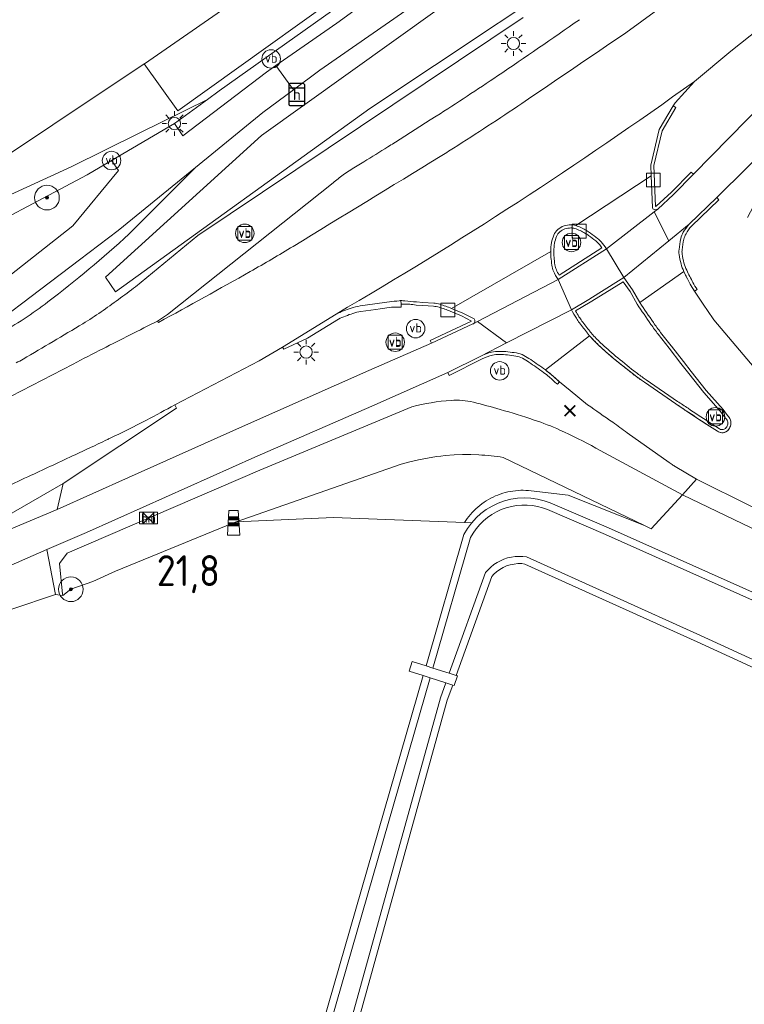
# Model space of a CAD drawing. Header units: metres. Extents: x 125158 to 132124, y 450612 to 454469.
# Tile 72 of 173: x 127529 to 127587, y 451695 to 451774. Entities that reach past the tile are written whole.
import ezdxf
from ezdxf.enums import TextEntityAlignment as Align

# ---------------------------------------------------------------- set-up
doc = ezdxf.new("R2010")
doc.units = ezdxf.units.M
doc.layers.get('0').update_dxf_attribs({"color": 8})
doc.layers.get('Defpoints').update_dxf_attribs({"color": 8})
for name, color, linetype, lineweight in [('B-XX-BV-GELEIDECONSTRUCTIE-GV', 8, 'Continuous', 18), ('B-XX-GR-BOOM-S', 8, 'Continuous', 25), ('B-XX-IE-MEUBILAIR_WEGMEUBILAIR-S', 8, 'Continuous', 25), ('B-XX-KL-ET_LS_OV_LICHTMAST-S', 8, 'Continuous', 25), ('B-XX-OG-TERREIN_CULTUURSCHEIDING-GV', 8, 'Continuous', 18), ('B-XX-OG-TOPOGRAFIE-GV', 8, 'Continuous', 18), ('B-XX-OG-WATER-GV', 8, 'Continuous', 18), ('B-XX-OG-WATER_SLOOT-GV', 8, 'Continuous', 18), ('B-XX-OG-WEG-GV', 8, 'Continuous', 18), ('B-XX-RI-GWA_KOLK-S', 8, 'Continuous', 25), ('B-XX-VH-VERHARDING_TEGEL-GV', 8, 'Continuous', 18), ('B-XX-VW-HALTEPAAL-S', 8, 'Continuous', 25), ('B-XX-VW-HECTOMETRERING-S', 8, 'Continuous', 25), ('B-XX-VW-VERKEERSTEKEN_BORD-S', 8, 'Continuous', 25), ('B-XX-VW-VERKEERSTEKEN_DRAAGCONSTRUCTIE-S', 8, 'Continuous', 25)]:
    doc.layers.add(name, color=color, linetype=linetype, lineweight=lineweight)
doc.layers.add('TOPOT30', color=1, linetype='Continuous')
doc.styles.add('ISO', font='iso', dxfattribs={"height": 5})
doc.styles.add('NLCS-ISO', font='NLCS-ISO.ttf')

# ---------------------------------------------------------------- blocks, each defined once
blk = doc.blocks.new('SRI-KOLK-SO')
at = {"color": 0, "linetype": 'ByBlock', "lineweight": 18}
blk.add_lwpolyline([(-1.125, -1.125), (1.125, -1.125), (1.125, 1.125), (-1.125, 1.125)], close=True, dxfattribs=at)
blk = doc.blocks.new('SIE-WEG_VERKEERSBORD-SO')
at = {"color": 0, "linetype": 'ByBlock', "lineweight": 18}
blk.add_lwpolyline([(-1.125, -1.125), (1.125, -1.125), (1.125, 1.125), (-1.125, 1.125)], close=True, dxfattribs=at)
at = {"color": 0, "linetype": 'ByBlock', "lineweight": 18, "style": 'NLCS-ISO'}
blk.add_text('vb', height=1.5, dxfattribs=at).set_placement((0, 0), align=Align.MIDDLE_CENTER)
blk = doc.blocks.new('SAL-ONBEKEND SYMBOOL-SO')
at = {"color": 0, "linetype": 'ByBlock', "lineweight": -2, "const_width": 0.275, "flags": 128}
for points in [[(-0.875, 0.875), (0, 0)], [(-0.875, -0.875), (0, 0)], [(0, 0), (0.875, 0.875)], [(0, 0), (0.875, -0.875)]]:
    blk.add_lwpolyline(points, dxfattribs=at)
at = {"layer": 'Defpoints', "color": 0, "linetype": 'ByBlock', "lineweight": -2}
blk.add_point((0, 0), dxfattribs=at)
blk = doc.blocks.new('SIE-WEG_PAAL_VERKEERSBORD-SO')
at = {"color": 0, "linetype": 'ByBlock', "lineweight": 18}
blk.add_circle((0, 0), 1.5, dxfattribs=at)
at = {"color": 0, "linetype": 'ByBlock', "lineweight": 18, "style": 'NLCS-ISO'}
blk.add_text('vb', height=1.5, dxfattribs=at).set_placement((0, 0.13), align=Align.MIDDLE_CENTER)
blk = doc.blocks.new('SVW-HALTEPAAL-SO')
for p, q in [((-1.29, 1.06), (1.29, 1.06)), ((-1.29, -1.06), (1.29, -1.06))]:
    blk.add_line(p, q)
blk.add_lwpolyline([(-1.09, -1.76), (1.09, -1.76, 0.414214), (1.29, -1.56), (1.29, 1.56, 0.414214), (1.09, 1.76), (-1.09, 1.76, 0.414214), (-1.29, 1.56), (-1.29, -1.56, 0.414214)], format="xyb", close=True)
at = {"lineweight": 18, "style": 'NLCS-ISO'}
blk.add_text('h', height=1.8, dxfattribs=at).set_placement((0.02, 0.01), align=Align.MIDDLE_CENTER)
blk = doc.blocks.new('SKL-ET_OV_LICHTMAST-SO')
at = {"color": 0, "linetype": 'ByBlock', "lineweight": 18}
for points in [[(0, 2), (0, 1.25)], [(-1.25, 0), (-2, 0)], [(-1.41, 1.41), (-0.88, 0.88)], [(0.88, 0.88), (1.41, 1.41)], [(2, 0), (1.25, 0)], [(-1.41, -1.41), (-0.88, -0.88)], [(0, -1.25), (0, -2)], [(0.88, -0.88), (1.41, -1.41)]]:
    blk.add_lwpolyline(points, dxfattribs=at)
blk.add_circle((0, 0), 1, dxfattribs=at)
blk = doc.blocks.new('SIE-WEG_PAAL_HECTOMETERPAAL-SO')
at = {"color": 0, "linetype": 'ByBlock', "lineweight": 18}
blk.add_lwpolyline([(-1.44375, -0.94375), (1.44375, -0.94375), (1.44375, 0.94375), (-1.44375, 0.94375)], close=True, dxfattribs=at)
at = {"color": 0, "linetype": 'ByBlock', "lineweight": 18, "style": 'NLCS-ISO'}
blk.add_text('hm', height=1.5, dxfattribs=at).set_placement((0, 0), align=Align.MIDDLE_CENTER)
blk = doc.blocks.new('SIE-WEG_PAAL_GRENSPAAL-SO')
at = {"linetype": 'ByBlock', "lineweight": 18}
h = blk.add_hatch(color=0, dxfattribs=at)
h.dxf.hatch_style = 1
h.paths.add_polyline_path([(0.90625, -0.5), (0.875, 0), (-0.875, 0), (-0.90625, -0.5)])
h.paths.add_polyline_path([(-0.8125, 1), (-0.84375, 0.5), (0.84375, 0.5), (0.8125, 1)])
at = {"color": 0, "linetype": 'ByBlock', "lineweight": 18}
blk.add_lwpolyline([(-1, -2), (1, -2), (0.75, 2), (-0.75, 2)], close=True, dxfattribs=at)
for points in [[(0.875, 0), (-0.875, 0)], [(0.84375, 0.5), (-0.84375, 0.5)], [(0.8125, 1), (-0.8125, 1)], [(0.90625, -0.5), (-0.90625, -0.5)]]:
    blk.add_lwpolyline(points, dxfattribs=at)
blk = doc.blocks.new('SGR-BOOM_01-SO')
at = {"linetype": 'ByBlock', "lineweight": 18}
h = blk.add_hatch(color=0, dxfattribs=at)
h.dxf.hatch_style = 1
edge = h.paths.add_edge_path()
edge.add_arc((0, 0), 0.25, 0, 360)
at = {"color": 0, "linetype": 'ByBlock', "lineweight": 18}
for radius in [2, 0.25]:
    blk.add_circle((0, 0), radius, dxfattribs=at)
blk = doc.blocks.new('kilometerpaal')
at = {"color": 0}
for p, q in [((-0.442, 0.442), (0.442, -0.442)), ((-0.442, -0.442), (-0.442, 0.442)), ((0.442, 0.442), (-0.442, -0.442)), ((0.442, -0.442), (0.442, 0.442))]:
    blk.add_line(p, q, dxfattribs=at)
at = {"color": 0, "style": 'ISO'}
blk.add_attdef('KILOMETERPAAL', (0.591, 0.868), '', height=2.5, dxfattribs=at)

msp = doc.modelspace()

# ---------------------------------------------------------------- linework, layer by layer
at = {"layer": 'B-XX-BV-GELEIDECONSTRUCTIE-GV'}
msp.add_lwpolyline([(127583.075, 451761.877), (127582.896, 451762.051), (127581.295, 451760.405), (127580.057, 451759.271), (127580.006, 451759.253), (127579.873, 451762.589), (127580.546, 451765.398), (127581.653, 451767.275), (127581.442, 451767.41), (127580.312, 451765.493), (127579.622, 451762.614), (127579.657, 451761.728), (127579.759, 451759.167), (127579.795, 451759.061), (127579.963, 451758.974), (127580.188, 451759.052), (127581.469, 451760.226)], close=True, dxfattribs=at)
for points in [[(127582.914, 451757.658), (127585.121, 451759.786), (127584.961, 451759.972), (127582.727, 451757.824)], [(127572.115, 451753.345), (127576.023, 451755.838)], [(127575.668, 451755.908), (127572.194, 451753.692)], [(127582.307, 451753.985), (127582.391, 451753.811)], [(127578.741, 451751.478), (127578.155, 451752.511), (127577.447, 451753.498), (127575.428, 451752.231), (127574.593, 451751.724), (127573.197, 451750.887)], [(127573.532, 451750.797), (127574.722, 451751.51), (127575.559, 451752.018), (127577.381, 451753.161), (127577.944, 451752.376), (127578.527, 451751.348)], [(127583.163, 451752.4), (127583.372, 451752.537)], [(127558.62, 451751.092), (127559.396, 451751.113), (127559.41, 451751.335), (127559.389, 451751.631)], [(127559.389, 451751.631), (127559.41, 451751.335)], [(127557.659, 451751.421), (127557.281, 451751.369), (127556.073, 451751.195)], [(127556.138, 451750.75), (127557.344, 451750.923), (127557.718, 451750.975), (127558.62, 451751.092)], [(127559.41, 451751.335), (127560.095, 451751.332)], [(127560.623, 451751.272), (127561.156, 451751.234), (127562.023, 451751.176)], [(127562.041, 451751.425), (127561.171, 451751.484), (127560.643, 451751.521)], [(127565.2, 451750.213), (127564.396, 451750.627), (127563.476, 451751.004)], [(127554.135, 451750.546), (127549.784, 451747.867), (127549.892, 451747.687), (127551.823, 451748.594), (127554.321, 451750.136)], [(127563.379, 451750.773), (127564.301, 451750.396), (127565.112, 451749.973), (127561.765, 451748.4), (127561.871, 451748.174), (127565.218, 451749.747)], [(127580.224, 451748.904), (127581.114, 451747.765), (127582.065, 451746.549), (127582.705, 451745.735), (127583.924, 451744.195), (127585.278, 451742.653), (127585.651, 451742.14)], [(127581.276, 451747.964), (127580.421, 451749.058)], [(127585.836, 451742.31), (127585.473, 451742.809), (127584.116, 451744.355), (127582.901, 451745.89), (127582.262, 451746.703), (127581.3, 451747.933)], [(127565.86, 451747.139), (127563.182, 451745.801), (127563.294, 451745.577), (127565.965, 451746.912)], [(127581.798, 451743.47), (127579.242, 451745.219), (127579.01, 451745.38)], [(127572.054, 451744.857), (127572.226, 451745.039)], [(127578.867, 451745.175), (127579.101, 451745.013), (127581.657, 451743.264)], [(127584.17, 451741.595), (127585.039, 451741.043)], [(127585.175, 451741.253), (127584.305, 451741.805)], [(127586.094, 451741.564), (127586.102, 451741.61)]]:
    msp.add_lwpolyline(points, dxfattribs=at)
for centre, radius, start, end in [((127572.953, 451756.435), 1.286, 132.1087, 157.40722), ((127573.005, 451756.376), 1.364, 107.53087, 132.05698), ((127573.221, 451755.686), 2.087, 92.11615, 107.48354), ((127573.188, 451756.649), 1.124, 71.06101, 92.24755), ((127572.055, 451753.306), 4.654, 65.04241, 71.22763), ((127572.647, 451754.489), 3.332, 58.05953, 65.68907), ((127571.657, 451752.836), 5.259, 54.18811, 58.43176), ((127583.888, 451756.245), 1.876, 150.34504, 167.46208), ((127585.639, 451755.232), 3.899, 138.32399, 150.13578), ((127574.451, 451755.804), 2.912, 157.27293, 169.57486), ((127565.068, 451743.573), 16.625, 51.93599, 54.4499), ((127574.141, 451755.144), 1.921, 40.18313, 52.22897), ((127571.143, 451752.568), 5.874, 33.8272, 40.51464), ((127590.424, 451754.804), 8.568, 167.54663, 173.52873), ((127575.377, 451755.615), 3.856, 169.30358, 179.92985), ((127576.819, 451755.587), 5.298, 179.63813, 184.86729), ((127583.556, 451755.588), 1.656, 173.67482, 187.47681), ((127582.845, 451756.075), 11.344, 184.74107, 187.9788), ((127587.13, 451756.052), 5.26, 187.43073, 195.85789), ((127573.43, 451754.758), 1.837, 188.07363, 203.72275), ((127575.829, 451755.804), 4.454, 203.62638, 213.51112), ((127585.864, 451755.683), 3.941, 195.71716, 205.51448), ((127600.123, 451762.373), 19.69, 205.77325, 208.50382), ((127589.695, 451756.692), 7.816, 208.38666, 213.30652), ((127578.774, 451592.157), 160.658, 96.98269, 97.55217), ((127559.389, 451750.292), 1.339, 90.00703, 96.26568), ((127559.37, 451748.652), 2.979, 83.68854, 89.64376), ((127559.418, 451738.883), 12.804, 108.53094, 114.37037), ((127556.679, 451747.033), 4.206, 98.28831, 108.43962), ((127561.847, 451748.899), 2.533, 73.89447, 85.61473), ((127560.011, 451742.719), 8.98, 67.30372, 73.57688), ((127585.178, 451757.338), 13.607, 208.29955, 211.65414), ((127638.866, 451790.808), 72.097, 213.18358, 214.75804), ((127565.135, 451749.967), 0.254, 44.38587, 75.28411), ((127565.174, 451750.002), 0.202, 11.643, 45.02549), ((127565.057, 451749.981), 0.321, 350.8843, 11.14366), ((127577.553, 451752.632), 4.647, 211.59909, 217.12828), ((127565.155, 451749.957), 0.219, 286.78602, 308.79487), ((127565.164, 451749.952), 0.21, 307.76128, 327.79706), ((127565.14, 451749.965), 0.236, 328.15682, 351.57057), ((127625.934, 451789.217), 65.303, 217.09872, 218.01847), ((127594.004, 451759.671), 17.488, 214.74464, 218.00454), ((127578.065, 451751.79), 4.54, 217.97818, 221.47402), ((127582.912, 451756.052), 10.994, 221.38749, 226.82581), ((127593.409, 451767.144), 26.265, 226.68308, 230.25338), ((127580.792, 451747.565), 0.628, 35.95689, 39.53672), ((127568.034, 451742.412), 5.203, 104.47233, 114.70237), ((127567.302, 451745.222), 2.299, 88.96506, 104.3129), ((127567.156, 451738.056), 9.466, 80.35267, 88.8595), ((127568.417, 451745.465), 1.951, 61.75569, 80.39992), ((127566.153, 451741.261), 6.726, 56.20033, 61.72046), ((127550.575, 451718.051), 34.679, 53.7424, 56.14441), ((127617.925, 451796.406), 64.44, 230.12928, 231.83111), ((127567.022, 451740.419), 6.915, 49.08487, 54.01659), ((127558.961, 451730.943), 19.356, 46.74053, 49.42589), ((127588.035, 451758.3), 16.01, 231.65217, 235.06476), ((127629.271, 451812.979), 84.423, 235.66807, 236.35644), ((127782.46, 452044.268), 361.842, 236.45294, 236.77003), ((127585.255, 451741.671), 0.864, 19.35451, 47.72545), ((127585.142, 451741.77), 0.974, 324.79302, 347.76209), ((127585.378, 451741.718), 0.732, 351.49203, 19.04568), ((127585.434, 451741.656), 0.73, 237.21205, 265.5117), ((127585.422, 451741.507), 0.579, 265.55206, 297.56021), ((127585.373, 451741.607), 0.691, 297.28906, 324.82057)]:
    msp.add_arc(centre, radius, start, end, dxfattribs=at)
at = {"layer": 'B-XX-BV-GELEIDECONSTRUCTIE-GV', "extrusion": (0, 0, -1)}
for centre, radius, start, end in [((-127572.953, 451756.436), 1.035, 22.56465, 47.83405), ((-127573.013, 451756.365), 1.128, 48.00594, 72.26438), ((-127573.216, 451755.699), 1.824, 72.5332, 88.00507), ((-127573.19, 451756.664), 0.859, 87.56306, 109.19974), ((-127572.096, 451753.4), 4.301, 108.65093, 114.99658), ((-127572.532, 451754.272), 3.327, 114.54755, 121.67887), ((-127585.578, 451755.278), 3.572, 29.70366, 41.77937), ((-127574.464, 451755.801), 2.674, 10.42803, 22.70169), ((-127571.783, 451753.024), 4.783, 121.46506, 125.91508), ((-127564.675, 451743.049), 17.031, 125.59595, 128.01641), ((-127574.084, 451755.082), 1.755, 127.9674, 139.50694), ((-127590.103, 451754.863), 7.993, 6.32178, 12.53766), ((-127583.868, 451756.251), 1.605, 12.4949, 29.78475), ((-127577.164, 451755.598), 5.393, 355.31186, 0.22579), ((-127575.382, 451755.613), 3.611, 0.0888, 10.71879), ((-127571.598, 451752.936), 5.039, 139.30706, 143.86456), ((-127583.525, 451755.586), 1.375, 352.41231, 6.57363), ((-127582.438, 451756.024), 10.685, 351.99174, 355.3481), ((-127587.115, 451756.047), 4.995, 344.1648, 352.60386), ((-127573.478, 451754.773), 1.637, 336.44411, 351.62872), ((-127575.546, 451755.664), 3.889, 329.53021, 336.59074), ((-127585.893, 451755.696), 3.723, 334.4857, 344.2326), ((-127602.837, 451763.77), 22.493, 331.66704, 334.51532), ((-127589.734, 451756.712), 7.609, 326.72521, 331.61947), ((-127562.88, 451779.398), 27.966, 274.58783, 276.53313), ((-127558.913, 451738.574), 12.813, 95.29484, 97.67131), ((-127561.861, 451748.993), 2.189, 94.24007, 106.39174), ((-127560.175, 451743.187), 8.235, 106.24823, 112.89802), ((-127587.349, 451758.613), 15.874, 328.54166, 330.5059), ((-127634.818, 451788.068), 66.958, 325.19413, 326.8759), ((-127559.386, 451738.963), 12.268, 65.6145, 71.49305), ((-127556.692, 451746.993), 3.797, 71.57487, 81.60816), ((-127577.721, 451752.744), 4.599, 323.03137, 328.31364), ((-127628.932, 451791.543), 68.848, 321.99336, 322.86276), ((-127593.579, 451759.361), 16.712, 321.9383, 325.30289), ((-127578.754, 451752.345), 5.174, 318.96699, 321.8697), ((-127583.419, 451756.548), 11.453, 313.32237, 318.42577), ((-127594.704, 451768.611), 27.971, 309.86397, 313.18597), ((-127568.025, 451742.444), 4.92, 65.25127, 75.5372), ((-127567.297, 451745.261), 2.011, 75.56878, 91.19524), ((-127567.142, 451737.862), 9.411, 91.20074, 99.53698), ((-127568.413, 451745.462), 1.705, 99.71627, 118.27381), ((-127566.122, 451741.209), 6.536, 118.30445, 123.78043), ((-127620.615, 451799.723), 68.461, 308.22276, 309.81926), ((-127551.435, 451719.286), 32.924, 123.81123, 126.32245), ((-127566.573, 451739.839), 7.399, 126.14728, 130.61366), ((-127560.409, 451732.576), 16.924, 130.44938, 133.47743), ((-127588.75, 451759.263), 16.959, 305.05248, 308.22329), ((-127629.108, 451812.819), 83.949, 303.61196, 304.30232), ((-127781.784, 452043.069), 360.219, 303.24485, 303.56265), ((-127585.263, 451741.676), 0.605, 129.93678, 160.80794), ((-127585.43, 451741.646), 0.469, 274.11561, 302.90977), ((-127585.373, 451741.606), 0.441, 214.9704, 242.7088), ((-127585.148, 451741.77), 0.719, 192.38324, 215.37931), ((-127585.362, 451741.716), 0.498, 161.37127, 191.5587), ((-127585.424, 451741.504), 0.326, 242.36751, 274.88954)]:
    msp.add_arc(centre, radius, start, end, dxfattribs=at)
at = {"layer": 'B-XX-OG-TERREIN_CULTUURSCHEIDING-GV'}
for points in [[(127386.18, 451924.633), (127332.142, 451681.882), (127348.6, 451687.486), (127370.999, 451695.113), (127396.486, 451705.001), (127417.585, 451711.896), (127429.681, 451716.393), (127444.743, 451721.993), (127467.375, 451733.761), (127470.865, 451735.327), (127473.198, 451749.325), (127477.167, 451752.897), (127480.739, 451753.095), (127484.311, 451748.928), (127482.942, 451740.747), (127506.789, 451751.449), (127523.78, 451760.919), (127538.595, 451770.82), (127538.606, 451770.827), (127556.007, 451782.881), (127562.286, 451787.231), (127579.071, 451799.706), (127582.692, 451807.645), (127593.889, 451847.718)], [(127522.164, 451757.672), (127532.669, 451762.474), (127538.191, 451765.185), (127543.726, 451767.929), (127544.671, 451768.617), (127559.237, 451778.999)], [(127558.512, 451779.361), (127541.307, 451767.009), (127538.595, 451770.82), (127523.78, 451760.919)], [(127565.698, 451739.133), (127565.035, 451739.154), (127564.705, 451739.156), (127564.372, 451739.152), (127563.71, 451739.126), (127562.982, 451739.071), (127562.62, 451739.033), (127562.256, 451738.988), (127561.534, 451738.876), (127560.817, 451738.737), (127560.462, 451738.657), (127560.105, 451738.57), (127559.401, 451738.375), (127546.038, 451733.699), (127553.93, 451734.049), (127564.54, 451733.66), (127564.707, 451733.898), (127564.762, 451733.975), (127564.889, 451734.143), (127565.023, 451734.306), (127565.163, 451734.464), (127565.309, 451734.617), (127565.46, 451734.764), (127565.617, 451734.905), (127565.779, 451735.04), (127565.946, 451735.169), (127566.118, 451735.291), (127566.294, 451735.407), (127566.475, 451735.516), (127566.659, 451735.618), (127566.848, 451735.713), (127567.039, 451735.801), (127567.234, 451735.882), (127567.432, 451735.955), (127567.633, 451736.02), (127567.836, 451736.078), (127568.041, 451736.128), (127568.247, 451736.17), (127568.456, 451736.205), (127568.665, 451736.231), (127568.875, 451736.25), (127569.086, 451736.261), (127569.297, 451736.263), (127569.508, 451736.258), (127569.718, 451736.244), (127569.928, 451736.223), (127572.926, 451735.863), (127579.115, 451733.405)], [(127579.115, 451733.405), (127567.675, 451738.93)], [(127588.435, 451732.904), (127582.188, 451735.906), (127579.654, 451733.145), (127579.115, 451733.405), (127572.926, 451735.863), (127569.928, 451736.223), (127569.718, 451736.244), (127569.508, 451736.258), (127569.297, 451736.263), (127569.086, 451736.261), (127568.875, 451736.25), (127568.665, 451736.231), (127568.456, 451736.205), (127568.247, 451736.17), (127568.041, 451736.128), (127567.836, 451736.078), (127567.633, 451736.02), (127567.432, 451735.955), (127567.234, 451735.882), (127567.039, 451735.801), (127566.848, 451735.713), (127566.659, 451735.618), (127566.475, 451735.516), (127566.294, 451735.407), (127566.118, 451735.291), (127565.946, 451735.169), (127565.779, 451735.04), (127565.617, 451734.905), (127565.46, 451734.764), (127565.309, 451734.617), (127565.163, 451734.464), (127565.023, 451734.306), (127564.889, 451734.143), (127564.762, 451733.975), (127564.707, 451733.898), (127564.54, 451733.66), (127565.135, 451733.638), (127565.47, 451734.02), (127565.87, 451734.38), (127566.3, 451734.71), (127566.77, 451734.99), (127567.26, 451735.23), (127567.77, 451735.41), (127568.29, 451735.55), (127568.83, 451735.63), (127569.37, 451735.66), (127569.92, 451735.63), (127570.45, 451735.55), (127570.98, 451735.42), (127571.48, 451735.24), (127576.19, 451733.21), (127597.95, 451723.5)], [(127619.31, 451707.49), (127583.39, 451723.98), (127569.42, 451730.29), (127569.17, 451730.32), (127568.86, 451730.32), (127568.55, 451730.29), (127568.24, 451730.23), (127567.94, 451730.13), (127567.66, 451730), (127567.39, 451729.85), (127567.14, 451729.66), (127566.9, 451729.46), (127566.75, 451729.29), (127563.86, 451721.261), (127563.966, 451721.227), (127563.71, 451720.441), (127563.58, 451720.482), (127563.14, 451719.26), (127548.98, 451668.14), (127536.159, 451624.93), (127534.574, 451619.59), (127533.93, 451617.42), (127521.32, 451572.03)]]:
    msp.add_lwpolyline(points, dxfattribs=at)
for points in [[(127541.038, 451765.97), (127543.726, 451767.929), (127538.191, 451765.185), (127532.669, 451762.474), (127522.164, 451757.672), (127511.579, 451752.67), (127499.575, 451748.029), (127494.091, 451744.78), (127489.309, 451742.428), (127485.828, 451740.835), (127482.766, 451739.599), (127482.327, 451739.92), (127482.483, 451748.892), (127481.481, 451751.38), (127479.698, 451736.735), (127479.682, 451736.606), (127479.692, 451736.208), (127480.208, 451736.396), (127488.108, 451739.9), (127500.5, 451744.659), (127506.456, 451747.322), (127522.967, 451755.994), (127533.974, 451761.809), (127535.951, 451762.977)], [(127587.777, 451734.962), (127583.336, 451737.156), (127582.188, 451735.906), (127588.435, 451732.904), (127597.563, 451728.396), (127607.57, 451723.367), (127617.798, 451718.217), (127630.86, 451711.625), (127641.527, 451706.155), (127649.628, 451701.852), (127649.919, 451701.697), (127649.955, 451701.868), (127649.836, 451702.448), (127649.097, 451703.603), (127638.972, 451708.797), (127624.67, 451715.93), (127613.905, 451721.48), (127602.18, 451727.471)], [(127523.463, 451724.101), (127503.37, 451650.032), (127537.8, 451641.09), (127548.49, 451677.21), (127561.195, 451721.249), (127560.067, 451721.612), (127560.308, 451722.398), (127561.424, 451722.041), (127564.49, 451732.67), (127564.79, 451733.17), (127565.11, 451733.61), (127565.135, 451733.638), (127564.54, 451733.66), (127553.93, 451734.049), (127546.038, 451733.699), (127545.829, 451733.626), (127536.27, 451729.711), (127534.425, 451728.884), (127532.657, 451728.246), (127531.999, 451727.743), (127531.407, 451727.827), (127527.862, 451726.645), (127527.363, 451726.443), (127524.238, 451724.429)]]:
    msp.add_lwpolyline(points, close=True, dxfattribs=at)
msp.add_arc((127564.735, 451720.028), 19.13, 81.15978, 87.11495, dxfattribs=at)
at = {"layer": 'B-XX-OG-TOPOGRAFIE-GV'}
msp.add_lwpolyline([(127561.424, 451722.041), (127560.308, 451722.398), (127560.067, 451721.612), (127561.195, 451721.249), (127561.755, 451721.069), (127563.021, 451720.662), (127563.58, 451720.482), (127563.71, 451720.441), (127563.966, 451721.227), (127563.86, 451721.261), (127563.301, 451721.44), (127561.983, 451721.862)], close=True, dxfattribs=at)
at = {"layer": 'B-XX-OG-WATER-GV'}
msp.add_lwpolyline([(127597.71, 451722.96), (127575.95, 451732.67), (127571.27, 451734.7), (127570.86, 451734.84), (127570.45, 451734.95), (127570.03, 451735.03), (127569.6, 451735.07), (127569.17, 451735.07), (127568.75, 451735.03), (127568.33, 451734.95), (127567.91, 451734.84), (127567.51, 451734.7), (127567.12, 451734.52), (127566.75, 451734.3), (127566.4, 451734.06), (127566.07, 451733.78), (127565.77, 451733.48), (127565.49, 451733.15), (127565.25, 451732.8), (127565.03, 451732.43), (127561.983, 451721.862), (127563.301, 451721.44), (127566.24, 451729.59), (127566.44, 451729.83), (127566.67, 451730.04), (127566.91, 451730.24), (127567.17, 451730.41), (127567.45, 451730.56), (127567.73, 451730.68), (127568.03, 451730.78), (127568.33, 451730.85), (127568.64, 451730.89), (127568.95, 451730.91), (127569.26, 451730.9), (127569.57, 451730.86), (127583.64, 451724.51), (127619.54, 451708.03)], dxfattribs=at)
msp.add_lwpolyline([(127563.021, 451720.662), (127561.755, 451721.069), (127549.06, 451677.04), (127534.35, 451627.38), (127533.839, 451625.51), (127535.589, 451625.072), (127548.41, 451668.3), (127562.58, 451719.44)], close=True, dxfattribs=at)
at = {"layer": 'B-XX-OG-WATER_SLOOT-GV'}
for points in [[(127597.95, 451723.5), (127576.19, 451733.21), (127571.48, 451735.24), (127570.98, 451735.42), (127570.45, 451735.55), (127569.92, 451735.63), (127569.37, 451735.66), (127568.83, 451735.63), (127568.29, 451735.55), (127567.77, 451735.41), (127567.26, 451735.23), (127566.77, 451734.99), (127566.3, 451734.71), (127565.87, 451734.38), (127565.47, 451734.02), (127565.135, 451733.638), (127565.11, 451733.61), (127564.79, 451733.17), (127564.49, 451732.67), (127561.424, 451722.041), (127561.983, 451721.862), (127565.03, 451732.43), (127565.25, 451732.8), (127565.49, 451733.15), (127565.77, 451733.48), (127566.07, 451733.78), (127566.4, 451734.06), (127566.75, 451734.3), (127567.12, 451734.52), (127567.51, 451734.7), (127567.91, 451734.84), (127568.33, 451734.95), (127568.75, 451735.03), (127569.17, 451735.07), (127569.6, 451735.07), (127570.03, 451735.03), (127570.45, 451734.95), (127570.86, 451734.84), (127571.27, 451734.7), (127575.95, 451732.67), (127597.71, 451722.96)], [(127619.54, 451708.03), (127583.64, 451724.51), (127569.57, 451730.86), (127569.26, 451730.9), (127568.95, 451730.91), (127568.64, 451730.89), (127568.33, 451730.85), (127568.03, 451730.78), (127567.73, 451730.68), (127567.45, 451730.56), (127567.17, 451730.41), (127566.91, 451730.24), (127566.67, 451730.04), (127566.44, 451729.83), (127566.24, 451729.59), (127563.301, 451721.44), (127563.86, 451721.261), (127566.75, 451729.29), (127566.9, 451729.46), (127567.14, 451729.66), (127567.39, 451729.85), (127567.66, 451730), (127567.94, 451730.13), (127568.24, 451730.23), (127568.55, 451730.29), (127568.86, 451730.32), (127569.17, 451730.32), (127569.42, 451730.29), (127583.39, 451723.98), (127619.31, 451707.49)]]:
    msp.add_lwpolyline(points, dxfattribs=at)
for points in [[(127561.755, 451721.069), (127561.195, 451721.249), (127548.49, 451677.21), (127537.8, 451641.09), (127533.79, 451627.54), (127533.273, 451625.652), (127533.839, 451625.51), (127534.35, 451627.38), (127549.06, 451677.04)], [(127563.58, 451720.482), (127563.021, 451720.662), (127562.58, 451719.44), (127548.41, 451668.3), (127535.589, 451625.072), (127536.159, 451624.93), (127548.98, 451668.14), (127563.14, 451719.26)]]:
    msp.add_lwpolyline(points, close=True, dxfattribs=at)
at = {"layer": 'B-XX-OG-WEG-GV'}
for points in [[(127577.603, 451773.332), (127581.193, 451775.935), (127584.676, 451778.574), (127588.099, 451781.317), (127591.382, 451784.062), (127592.447, 451785), (127595.814, 451787.89), (127598.614, 451790.469), (127602.383, 451793.942), (127605.034, 451796.836), (127609.375, 451801.7), (127611.89, 451804.849), (127611.787, 451804.967), (127606.114, 451800.097), (127597.7, 451793.036), (127590.925, 451787.464), (127585.505, 451783.014), (127578.52, 451777.726)], [(127587.456, 451758.367), (127589.321, 451761.863), (127591.846, 451765.198), (127601.555, 451775.876), (127609.901, 451784.527), (127613.884, 451788.391), (127617.291, 451790.814), (127622.193, 451794.368), (127624.907, 451796.433), (127627.847, 451798.787), (127627.787, 451798.851), (127627.995, 451799.061), (127627.795, 451799.29), (127627.631, 451799.478), (127625.114, 451797.159), (127622.071, 451794.873), (127616.642, 451791.274), (127611.009, 451786.728), (127606.102, 451782.342), (127605.743, 451782.021), (127601.166, 451776.989), (127599.462, 451775.154), (127589.864, 451764.816), (127584.961, 451759.972)], [(127588.882, 451795.367), (127574.963, 451785.517), (127561.109, 451776.068), (127552.822, 451770.291), (127550.673, 451768.71), (127548.19, 451766.884), (127542.749, 451762.427), (127537.357, 451757.01)], [(127598.614, 451790.469), (127595.814, 451787.89), (127592.447, 451785), (127591.382, 451784.062), (127588.099, 451781.317), (127584.676, 451778.574), (127581.193, 451775.935), (127577.603, 451773.332)], [(127583.152, 451769.39), (127586.114, 451771.842), (127589.246, 451774.329), (127596.322, 451779.897), (127603.174, 451785.519)], [(127604.296, 451784.302), (127601.634, 451781.648), (127591.749, 451770.717), (127583.075, 451761.877), (127581.469, 451760.226), (127580.188, 451759.052), (127579.907, 451758.835), (127581.076, 451756.472), (127582.727, 451757.824), (127584.961, 451759.972), (127589.864, 451764.816), (127599.462, 451775.154), (127601.166, 451776.989), (127605.743, 451782.021), (127606.102, 451782.342)], [(127537.897, 451752.757), (127542.932, 451756.903), (127569.297, 451774.562)], [(127569.297, 451774.562), (127542.932, 451756.903), (127537.897, 451752.757)], [(127589.246, 451774.329), (127586.114, 451771.842), (127583.152, 451769.39), (127581.594, 451767.667), (127581.442, 451767.41), (127580.312, 451765.493), (127579.622, 451762.614), (127579.657, 451761.728), (127579.759, 451759.167), (127579.795, 451759.061), (127579.963, 451758.974), (127580.188, 451759.052), (127581.469, 451760.226), (127583.075, 451761.877), (127591.749, 451770.717)], [(127573.553, 451757.712), (127579.657, 451761.728), (127579.622, 451762.614), (127580.312, 451765.493), (127581.442, 451767.41), (127581.594, 451767.667), (127583.152, 451769.39)], [(127559.32, 451764.707), (127561.763, 451766.266), (127562.245, 451766.574)], [(127562.245, 451766.574), (127561.763, 451766.266), (127559.32, 451764.707)], [(127555.703, 451762.47), (127556.381, 451762.884)], [(127556.381, 451762.884), (127555.703, 451762.47)], [(127537.357, 451757.01), (127542.749, 451762.427), (127536.484, 451757.302), (127526.287, 451749.593), (127517.01, 451744.852), (127503.389, 451738.992), (127493.101, 451735.359), (127493.168, 451735.077), (127490.258, 451734.075)], [(127539.665, 451749.975), (127540.485, 451750.512), (127553.894, 451761.164)], [(127553.894, 451761.164), (127540.485, 451750.512), (127539.665, 451749.975), (127539.745, 451749.864)], [(127576.023, 451755.838), (127579.907, 451758.835), (127580.188, 451759.052), (127579.963, 451758.974), (127579.795, 451759.061), (127579.759, 451759.167), (127579.657, 451761.728), (127573.553, 451757.712)], [(127584.961, 451759.972), (127582.727, 451757.824)], [(127582.727, 451757.824), (127581.076, 451756.472), (127577.447, 451753.498), (127578.155, 451752.511), (127578.741, 451751.478), (127579.93, 451752.314), (127582.307, 451753.985)], [(127563.476, 451751.004), (127571.521, 451755.62)], [(127571.521, 451755.62), (127563.476, 451751.004), (127564.396, 451750.627), (127565.2, 451750.213)], [(127572.115, 451753.345), (127576.023, 451755.838)], [(127588.284, 451745.868), (127586.498, 451747.965), (127584.738, 451750.085), (127584.213, 451750.833), (127583.929, 451751.249), (127583.326, 451752.154), (127583.163, 451752.4), (127582.985, 451752.684), (127582.819, 451752.976), (127582.6, 451753.391), (127582.391, 451753.811), (127582.307, 451753.985), (127579.93, 451752.314), (127578.741, 451751.478)], [(127582.307, 451753.985), (127582.391, 451753.811), (127582.6, 451753.391), (127582.819, 451752.976), (127582.985, 451752.684), (127583.163, 451752.4), (127583.326, 451752.154), (127583.929, 451751.249), (127584.213, 451750.833), (127584.738, 451750.085), (127586.498, 451747.965), (127588.284, 451745.868)], [(127565.292, 451749.786), (127565.593, 451749.943), (127572.115, 451753.345)], [(127578.741, 451751.478), (127578.155, 451752.511), (127577.447, 451753.498), (127575.428, 451752.231), (127574.593, 451751.724), (127573.197, 451750.887)], [(127557.659, 451751.421), (127557.281, 451751.369), (127556.073, 451751.195)], [(127556.073, 451751.195), (127557.281, 451751.369), (127557.659, 451751.421)], [(127562.041, 451751.425), (127561.171, 451751.484), (127560.643, 451751.521)], [(127560.643, 451751.521), (127561.171, 451751.484), (127562.041, 451751.425)], [(127565.2, 451750.213), (127564.396, 451750.627), (127563.476, 451751.004)], [(127573.197, 451750.887), (127567.95, 451748.207), (127565.86, 451747.139)], [(127554.135, 451750.546), (127549.784, 451747.867), (127547.912, 451746.76), (127541.068, 451743.196), (127541.202, 451742.925), (127532.037, 451736.808), (127531.557, 451734.705), (127537.335, 451737.296), (127546.553, 451741.43), (127556.793, 451745.963), (127561.871, 451748.174), (127565.218, 451749.747)], [(127541.068, 451743.196), (127547.912, 451746.76), (127549.784, 451747.867), (127554.135, 451750.546)], [(127565.218, 451749.747), (127561.871, 451748.174), (127556.793, 451745.963), (127546.553, 451741.43), (127537.335, 451737.296)], [(127539.745, 451749.864), (127539.665, 451749.975)], [(127563.182, 451745.801), (127565.86, 451747.139), (127567.95, 451748.207), (127565.593, 451749.943), (127565.292, 451749.786)], [(127580.421, 451749.058), (127581.276, 451747.964), (127581.288, 451747.949), (127581.3, 451747.933), (127582.262, 451746.703), (127582.901, 451745.89), (127584.116, 451744.355), (127585.473, 451742.809), (127585.836, 451742.31), (127585.933, 451742.206), (127585.975, 451742.148), (127586.012, 451742.087), (127586.07, 451741.957), (127586.099, 451741.844), (127586.107, 451741.785), (127586.11, 451741.727), (127586.102, 451741.61), (127586.094, 451741.564), (127586.034, 451741.379), (127585.938, 451741.209), (127585.827, 451741.086), (127585.69, 451740.993), (127585.59, 451740.952), (127585.538, 451740.939), (127585.485, 451740.931), (127585.377, 451740.929), (127585.259, 451740.948), (127585.201, 451740.965), (127585.145, 451740.987), (127585.039, 451741.043), (127584.17, 451741.595), (127583.333, 451742.145), (127582.498, 451742.697), (127582.077, 451742.979), (127581.657, 451743.264), (127579.101, 451745.013), (127578.867, 451745.175), (127578.48, 451745.454), (127578.102, 451745.744), (127577.354, 451746.341), (127576.615, 451746.949), (127575.994, 451747.482), (127575.39, 451748.034), (127575.018, 451748.4), (127574.664, 451748.783), (127571.085, 451746.015), (127571.322, 451745.835), (127571.551, 451745.645), (127571.892, 451745.346), (127572.226, 451745.039), (127573.086, 451744.342), (127574.503, 451743.195)], [(127571.085, 451746.015), (127574.664, 451748.783)], [(127574.664, 451748.783), (127575.018, 451748.4), (127575.39, 451748.034)], [(127581.276, 451747.964), (127580.421, 451749.058)], [(127575.39, 451748.034), (127575.994, 451747.482), (127576.615, 451746.949)], [(127581.3, 451747.933), (127581.288, 451747.949), (127581.276, 451747.964)], [(127585.836, 451742.31), (127585.473, 451742.809), (127584.116, 451744.355), (127582.901, 451745.89), (127582.262, 451746.703), (127581.3, 451747.933)], [(127565.86, 451747.139), (127563.182, 451745.801), (127557.039, 451743.083), (127547.563, 451738.96), (127538.508, 451734.899), (127533.933, 451732.847), (127530.707, 451731.46), (127531.407, 451727.827), (127531.999, 451727.743), (127531.974, 451727.856), (127531.741, 451730.323), (127532.356, 451731.158), (127547.951, 451737.899), (127560.274, 451743.036)], [(127576.615, 451746.949), (127577.354, 451746.341), (127578.102, 451745.744)], [(127526.73, 451743.324), (127527.825, 451743.889), (127532.836, 451746.494)], [(127532.836, 451746.494), (127527.825, 451743.889), (127526.73, 451743.324)], [(127574.503, 451743.195), (127573.086, 451744.342), (127572.226, 451745.039), (127571.892, 451745.346), (127571.551, 451745.645), (127571.322, 451745.835), (127571.085, 451746.015)], [(127538.508, 451734.899), (127547.563, 451738.96), (127557.039, 451743.083), (127563.182, 451745.801)], [(127578.102, 451745.744), (127578.48, 451745.454), (127578.867, 451745.175)], [(127578.867, 451745.175), (127579.101, 451745.013), (127581.657, 451743.264)], [(127517.549, 451729.405), (127522.732, 451731.463), (127532.037, 451736.808), (127541.202, 451742.925), (127541.068, 451743.196)], [(127560.274, 451743.036), (127547.951, 451737.899), (127532.356, 451731.158), (127531.741, 451730.323), (127531.974, 451727.856), (127531.999, 451727.743), (127532.657, 451728.246), (127534.425, 451728.884), (127536.27, 451729.711), (127545.829, 451733.626), (127546.038, 451733.699), (127559.401, 451738.375), (127560.105, 451738.57), (127560.462, 451738.657), (127560.817, 451738.737), (127561.534, 451738.876), (127562.256, 451738.988), (127562.62, 451739.033), (127562.982, 451739.071), (127563.71, 451739.126), (127564.372, 451739.152), (127564.705, 451739.156), (127565.035, 451739.154), (127565.698, 451739.133)], [(127581.657, 451743.264), (127582.077, 451742.979), (127582.498, 451742.697)], [(127582.498, 451742.697), (127583.333, 451742.145), (127584.17, 451741.595)], [(127586.07, 451741.957), (127586.012, 451742.087), (127585.975, 451742.148), (127585.933, 451742.206), (127585.836, 451742.31)], [(127584.17, 451741.595), (127585.039, 451741.043)], [(127585.938, 451741.209), (127586.034, 451741.379), (127586.094, 451741.564)], [(127586.102, 451741.61), (127586.11, 451741.727), (127586.107, 451741.785), (127586.099, 451741.844), (127586.07, 451741.957)], [(127586.094, 451741.564), (127586.102, 451741.61)], [(127581.357, 451738.347), (127581.098, 451738.524), (127577.716, 451740.922)], [(127577.716, 451740.922), (127581.098, 451738.524), (127581.357, 451738.347)], [(127585.039, 451741.043), (127585.145, 451740.987), (127585.201, 451740.965), (127585.259, 451740.948), (127585.377, 451740.929)], [(127585.377, 451740.929), (127585.485, 451740.931), (127585.538, 451740.939), (127585.59, 451740.952), (127585.69, 451740.993)], [(127585.69, 451740.993), (127585.827, 451741.086), (127585.938, 451741.209)], [(127567.675, 451738.93), (127579.115, 451733.405), (127579.654, 451733.145), (127582.188, 451735.906), (127575.17, 451739.689)], [(127575.17, 451739.689), (127582.188, 451735.906), (127583.336, 451737.156), (127581.606, 451738.19)], [(127581.606, 451738.19), (127583.336, 451737.156), (127587.777, 451734.962), (127602.18, 451727.471), (127613.905, 451721.48), (127624.67, 451715.93), (127638.972, 451708.797), (127649.097, 451703.603), (127651.157, 451702.546), (127656.93, 451699.592), (127665.138, 451695.393), (127683.774, 451685.916), (127691.024, 451682.11), (127700.751, 451676.421), (127706.056, 451673.006), (127712.457, 451668.885)], [(127537.335, 451737.296), (127531.557, 451734.705), (127526.318, 451732.531), (127523.22, 451731.086)], [(127526.435, 451729.607), (127530.707, 451731.46), (127533.933, 451732.847), (127538.508, 451734.899)]]:
    msp.add_lwpolyline(points, dxfattribs=at)
for points in [[(127581.857, 451784.647), (127581.037, 451785.883), (127576.089, 451785.457), (127575.095, 451785.123), (127572.687, 451783.481), (127573.029, 451782.896), (127548.087, 451765.011), (127535.46, 451753.525), (127536.28, 451752.343), (127556.88, 451767.191), (127577.735, 451781.091)], [(127536.28, 451752.343), (127535.46, 451753.525), (127548.087, 451765.011), (127573.029, 451782.896), (127572.687, 451783.481), (127575.095, 451785.123), (127576.089, 451785.457), (127581.037, 451785.883), (127581.857, 451784.647), (127577.735, 451781.091), (127556.88, 451767.191)], [(127559.237, 451778.999), (127559.279, 451778.381), (127559.101, 451777.691), (127554.19, 451774.11), (127549.254, 451770.685), (127550.673, 451768.71), (127552.822, 451770.291), (127561.109, 451776.068), (127563.635, 451779.917), (127564.703, 451782.895), (127561.97, 451780.947)], [(127541.038, 451765.97), (127541.713, 451764.994), (127548.487, 451770.153), (127549.254, 451770.685), (127554.19, 451774.11), (127559.101, 451777.691), (127559.279, 451778.381), (127559.237, 451778.999), (127544.671, 451768.617), (127543.726, 451767.929)], [(127535.951, 451762.977), (127536.517, 451762.177), (127532.825, 451757.685), (127524.63, 451751.273), (127514.5, 451746.163), (127505.249, 451742.451), (127492.385, 451737.763), (127493.101, 451735.359), (127503.389, 451738.992), (127517.01, 451744.852), (127526.287, 451749.593), (127536.484, 451757.302), (127542.749, 451762.427), (127548.19, 451766.884), (127550.673, 451768.71), (127549.254, 451770.685), (127548.487, 451770.153), (127541.713, 451764.994), (127541.038, 451765.97)], [(127522.967, 451755.994), (127506.456, 451747.322), (127500.5, 451744.659), (127496.737, 451740.81), (127482.172, 451736.42), (127479.692, 451736.208), (127479.871, 451734.411), (127492.172, 451738.487), (127492.385, 451737.763), (127505.249, 451742.451), (127514.5, 451746.163), (127524.63, 451751.273), (127532.825, 451757.685), (127536.517, 451762.177), (127535.951, 451762.977), (127533.974, 451761.809)], [(127577.447, 451753.498), (127581.076, 451756.472), (127579.907, 451758.835), (127576.023, 451755.838)], [(127572.115, 451753.345), (127573.197, 451750.887), (127574.593, 451751.724), (127575.428, 451752.231), (127577.447, 451753.498), (127576.023, 451755.838)], [(127567.95, 451748.207), (127573.197, 451750.887), (127572.115, 451753.345), (127565.593, 451749.943)], [(127531.557, 451734.705), (127532.037, 451736.808), (127522.732, 451731.463), (127523.22, 451731.086), (127526.318, 451732.531)], [(127526.435, 451729.607), (127527.862, 451726.645), (127531.407, 451727.827), (127530.707, 451731.46)]]:
    msp.add_lwpolyline(points, close=True, dxfattribs=at)
for centre, radius, start, end in [((127307.175, 452155.481), 465.123, 303.99297, 304.98219), ((129951.773, 448270.68), 4231.46, 124.13023, 124.268026), ((127373.408, 452060.602), 358.883, 300.23727, 305.76312), ((127423.365, 451983.331), 257.432, 302.64846, 303.97372), ((127416.119, 451994.977), 274.088, 302.56621, 303.94917), ((127514.75, 451834.504), 82.813, 301.75091, 302.56079), ((127388.277, 452037.954), 322.371, 301.43043, 301.83707), ((127528.031, 451819.757), 66.179, 301.45313, 302.56707), ((123678.574, 458106.125), 7437.524, 301.3734947, 301.4809639), ((127561.592, 451752.423), 11.643, 123.32949, 126.27854), ((127561.891, 451752.052), 12.117, 120.70849, 123.54527), ((127562.051, 451751.761), 12.448, 128.55744, 130.94033), ((127562.05, 451751.766), 12.444, 126.18866, 128.57029), ((127572.953, 451756.435), 1.286, 132.1087, 157.40722), ((127573.005, 451756.376), 1.364, 107.53087, 132.05698), ((127573.221, 451755.686), 2.087, 92.11615, 107.48354), ((127573.188, 451756.649), 1.124, 71.06101, 92.24755), ((127572.055, 451753.306), 4.654, 65.04241, 71.22763), ((127572.647, 451754.489), 3.332, 58.05953, 65.68907), ((127571.657, 451752.836), 5.259, 54.18811, 58.43176), ((127583.888, 451756.245), 1.876, 150.34504, 167.46208), ((127585.639, 451755.232), 3.899, 138.32399, 150.13578), ((127469.973, 451830.935), 100.028, 307.45021, 312.34968), ((127574.451, 451755.804), 2.912, 157.27293, 169.57486), ((127565.068, 451743.573), 16.625, 51.93599, 54.4499), ((127574.141, 451755.144), 1.921, 40.18313, 52.22897), ((127571.143, 451752.568), 5.874, 33.8272, 40.51464), ((127590.424, 451754.804), 8.568, 167.54663, 173.52873), ((127487.283, 451859.973), 121.742, 299.47097, 301.37088), ((127575.377, 451755.615), 3.856, 169.30358, 179.92985), ((127576.819, 451755.587), 5.298, 179.63813, 184.86729), ((127583.556, 451755.588), 1.656, 173.67482, 187.47681), ((127582.845, 451756.075), 11.344, 184.74107, 187.9788), ((127587.13, 451756.052), 5.26, 187.43073, 195.85789), ((127282.253, 452223.176), 538.82, 298.54709, 299.45079), ((127573.43, 451754.758), 1.837, 188.07363, 203.72275), ((127575.829, 451755.804), 4.454, 203.62638, 213.51112), ((127585.864, 451755.683), 3.941, 195.71716, 205.51448), ((127479.726, 451829.636), 96.407, 305.05293, 307.1136), ((127578.774, 451592.157), 160.658, 96.98269, 97.55217), ((127559.389, 451750.292), 1.339, 90.00703, 96.26568), ((127559.37, 451748.652), 2.979, 83.68854, 89.64376), ((127562.88, 451779.398), 27.966, 263.46687, 265.41217), ((127512.238, 451775.756), 30.522, 298.57161, 307.44969), ((127559.418, 451738.883), 12.804, 108.53094, 114.37037), ((127556.679, 451747.033), 4.206, 98.28831, 108.43962), ((127561.847, 451748.899), 2.533, 73.89447, 85.61473), ((127560.011, 451742.719), 8.98, 67.30372, 73.57688), ((127585.178, 451757.338), 13.607, 208.29955, 211.65414), ((127634.818, 451788.068), 66.958, 213.1241, 214.80587), ((127520.929, 451770.934), 24.687, 300.94875, 305.01675), ((127565.135, 451749.967), 0.254, 44.38587, 75.28411), ((127565.174, 451750.002), 0.202, 11.643, 45.02549), ((127565.057, 451749.981), 0.321, 350.8843, 11.14366), ((127577.553, 451752.632), 4.647, 211.59909, 217.12828), ((127179.716, 452340.23), 688.407, 300.469369, 300.937197), ((128099.468, 450641.103), 1242.166, 116.786481, 117.01525), ((127565.155, 451749.957), 0.219, 286.78602, 308.79487), ((127565.164, 451749.952), 0.21, 307.76128, 327.79706), ((127565.14, 451749.965), 0.236, 328.15682, 351.57057), ((127625.934, 451789.217), 65.303, 217.09872, 218.01847), ((127593.579, 451759.361), 16.712, 214.69711, 218.0617), ((127578.065, 451751.79), 4.54, 217.97818, 221.47402), ((127690.092, 451443.585), 341.297, 116.98203, 117.4362), ((127524.244, 451754.602), 8.952, 296.42836, 300.53602), ((127568.034, 451742.412), 5.203, 104.47233, 114.70237), ((127567.302, 451745.222), 2.299, 88.96506, 104.3129), ((127567.156, 451738.056), 9.466, 80.35267, 88.8595), ((127568.417, 451745.465), 1.951, 61.75569, 80.39992), ((127566.153, 451741.261), 6.726, 56.20033, 61.72046), ((127550.575, 451718.051), 34.679, 53.7424, 56.14441), ((127513.043, 451791.816), 56.119, 297.29603, 299.95994), ((127564.765, 451725.298), 18.298, 94.13651, 104.2075), ((127563.867, 451737.726), 5.837, 76.24856, 94.15081), ((127553.375, 451694.759), 50.067, 73.69361, 76.27326), ((127663.696, 451869.816), 154.881, 234.83879, 235.7563), ((127544.158, 451663.228), 82.917, 71.70933, 73.69896), ((127488.026, 451840.314), 110.689, 295.56273, 297.2911), ((127563.67, 451722.262), 20.742, 65.5411, 71.70517), ((127605.286, 451779.746), 47.618, 232.86812, 234.61998), ((127522.839, 451767.264), 29.768, 295.15532, 295.78639), ((127553.979, 451700.891), 44.208, 61.35675, 65.57613), ((127332.981, 452166.507), 471.855, 295.08221, 295.41556), ((127025.135, 452823.467), 1197.365, 294.908295, 295.097476), ((127585.243, 451744.235), 7.055, 236.57219, 238.96314), ((126957.454, 452969.983), 1358.758, 294.698566, 294.894726)]:
    msp.add_arc(centre, radius, start, end, dxfattribs=at)
at = {"layer": 'B-XX-OG-WEG-GV', "extrusion": (0, 0, -1)}
for centre, radius, start, end in [((-127307.175, 452155.481), 465.123, 235.01781, 236.00703), ((-129951.773, 448270.68), 4231.46, 55.731974, 55.86977), ((-127373.408, 452060.602), 358.883, 234.23688, 239.76273), ((-127423.365, 451983.331), 257.432, 236.02628, 237.35154), ((-127416.119, 451994.977), 274.088, 236.05083, 237.43379), ((-127514.75, 451834.504), 82.813, 237.43921, 238.24909), ((-127388.277, 452037.954), 322.371, 238.16293, 238.56957), ((-127528.031, 451819.757), 66.179, 237.43293, 238.54687), ((-123678.574, 458106.125), 7437.524, 238.5190361, 238.6265053), ((-127561.592, 451752.423), 11.643, 53.72146, 56.67051), ((-127561.891, 451752.052), 12.117, 56.45473, 59.29151), ((-127562.051, 451751.761), 12.448, 49.05967, 51.44256), ((-127562.05, 451751.766), 12.444, 51.42971, 53.81134), ((-127572.953, 451756.435), 1.286, 22.59278, 47.8913), ((-127573.005, 451756.376), 1.364, 47.94302, 72.46913), ((-127573.221, 451755.686), 2.087, 72.51646, 87.88385), ((-127573.188, 451756.649), 1.124, 87.75245, 108.93899), ((-127572.055, 451753.306), 4.654, 108.77237, 114.95759), ((-127572.647, 451754.489), 3.332, 114.31093, 121.94047), ((-127571.657, 451752.836), 5.259, 121.56824, 125.81189), ((-127583.888, 451756.245), 1.876, 12.53792, 29.65496), ((-127585.639, 451755.232), 3.899, 29.86422, 41.67601), ((-127469.973, 451830.935), 100.028, 227.65032, 232.54979), ((-127574.451, 451755.804), 2.912, 10.42514, 22.72707), ((-127565.068, 451743.573), 16.625, 125.5501, 128.06401), ((-127574.141, 451755.144), 1.921, 127.77103, 139.81687), ((-127571.143, 451752.568), 5.874, 139.48536, 146.1728), ((-127590.424, 451754.804), 8.568, 6.47127, 12.45337), ((-127487.283, 451859.973), 121.742, 238.62912, 240.52903), ((-127576.819, 451755.587), 5.298, 355.13271, 0.36187), ((-127575.377, 451755.615), 3.856, 0.07015, 10.69642), ((-127583.556, 451755.588), 1.656, 352.52319, 6.32518), ((-127582.845, 451756.075), 11.344, 352.0212, 355.25893), ((-127587.13, 451756.052), 5.26, 344.14211, 352.56927), ((-127282.253, 452223.176), 538.82, 240.54921, 241.45291), ((-127573.43, 451754.758), 1.837, 336.27725, 351.92637), ((-127575.829, 451755.804), 4.454, 326.48888, 336.37362), ((-127585.864, 451755.683), 3.941, 334.48552, 344.28284), ((-127479.726, 451829.636), 96.407, 232.8864, 234.94707), ((-127578.774, 451592.157), 160.658, 82.44783, 83.01731), ((-127559.389, 451750.292), 1.339, 83.73432, 89.99297), ((-127559.37, 451748.652), 2.979, 90.35624, 96.31146), ((-127562.88, 451779.398), 27.966, 274.58783, 276.53313), ((-127512.238, 451775.756), 30.522, 232.55031, 241.42839), ((-127559.418, 451738.883), 12.804, 65.62963, 71.46906), ((-127556.679, 451747.033), 4.206, 71.56038, 81.71169), ((-127561.847, 451748.899), 2.533, 94.38527, 106.10553), ((-127560.011, 451742.719), 8.98, 106.42312, 112.69628), ((-127585.178, 451757.338), 13.607, 328.34586, 331.70045), ((-127634.818, 451788.068), 66.958, 325.19413, 326.8759), ((-127520.929, 451770.934), 24.687, 234.98325, 239.05125), ((-127565.135, 451749.967), 0.254, 104.71589, 135.61413), ((-127565.174, 451750.002), 0.202, 134.97451, 168.357), ((-127565.057, 451749.981), 0.321, 168.85634, 189.1157), ((-127577.553, 451752.632), 4.647, 322.87172, 328.40091), ((-127179.716, 452340.23), 688.407, 239.062803, 239.530631), ((-128099.468, 450641.103), 1242.166, 62.98475, 63.213519), ((-127565.155, 451749.957), 0.219, 231.20513, 253.21398), ((-127565.164, 451749.952), 0.21, 212.20294, 232.23872), ((-127565.14, 451749.965), 0.236, 188.42943, 211.84318), ((-127625.934, 451789.217), 65.303, 321.98153, 322.90128), ((-127593.579, 451759.361), 16.712, 321.9383, 325.30289), ((-127578.065, 451751.79), 4.54, 318.52598, 322.02182), ((-127690.092, 451443.585), 341.297, 62.5638, 63.01797), ((-127524.244, 451754.602), 8.952, 239.46398, 243.57164), ((-127568.034, 451742.412), 5.203, 65.29763, 75.52767), ((-127567.302, 451745.222), 2.299, 75.6871, 91.03494), ((-127567.156, 451738.056), 9.466, 91.1405, 99.64733), ((-127568.417, 451745.465), 1.951, 99.60008, 118.24431), ((-127566.153, 451741.261), 6.726, 118.27954, 123.79967), ((-127550.575, 451718.051), 34.679, 123.85559, 126.2576), ((-127513.043, 451791.816), 56.119, 240.04006, 242.70397), ((-127564.765, 451725.298), 18.298, 75.7925, 85.86349), ((-127563.867, 451737.726), 5.837, 85.84919, 103.75144), ((-127553.375, 451694.759), 50.067, 103.72674, 106.30639), ((-127663.696, 451869.816), 154.881, 304.2437, 305.16121), ((-127544.158, 451663.228), 82.917, 106.30104, 108.29067), ((-127488.026, 451840.314), 110.689, 242.7089, 244.43727), ((-127563.67, 451722.262), 20.742, 108.29483, 114.4589), ((-127605.286, 451779.746), 47.618, 305.38002, 307.13188), ((-127522.839, 451767.264), 29.768, 244.21361, 244.84468), ((-127553.979, 451700.891), 44.208, 114.42387, 118.64325), ((-127332.981, 452166.507), 471.855, 244.58444, 244.91779), ((-127025.135, 452823.467), 1197.365, 244.902524, 245.091705), ((-127564.735, 451720.028), 19.13, 92.88505, 98.84022), ((-127585.243, 451744.235), 7.055, 301.03686, 303.42781), ((-126957.454, 452969.983), 1358.758, 245.105274, 245.301434)]:
    msp.add_arc(centre, radius, start, end, dxfattribs=at)
at = {"layer": 'B-XX-VH-VERHARDING_TEGEL-GV'}
msp.add_lwpolyline([(127558.512, 451779.361), (127556.007, 451782.881), (127538.606, 451770.827), (127538.595, 451770.82), (127541.307, 451767.009)], close=True, dxfattribs=at)

# ---------------------------------------------------------------- block references
at = {"layer": 'B-XX-GR-BOOM-S', "xscale": 0.5, "yscale": 0.5, "zscale": 0.5}
for p in [(127530.718, 451759.975), (127532.657, 451728.246)]:
    msp.add_blockref('SGR-BOOM_01-SO', p, dxfattribs=at)
at = {"layer": 'B-XX-IE-MEUBILAIR_WEGMEUBILAIR-S', "xscale": 0.5, "yscale": 0.5, "zscale": 0.5}
msp.add_blockref('SIE-WEG_PAAL_GRENSPAAL-SO', (127545.829, 451733.626), dxfattribs=at)
at = {"layer": 'B-XX-KL-ET_LS_OV_LICHTMAST-S', "xscale": 0.5, "yscale": 0.5, "zscale": 0.5}
for p in [(127568.497, 451772.47), (127541.038, 451765.97), (127551.709, 451747.465)]:
    msp.add_blockref('SKL-ET_OV_LICHTMAST-SO', p, dxfattribs=at)
at = {"layer": 'B-XX-RI-GWA_KOLK-S', "xscale": 0.5, "yscale": 0.5, "zscale": 0.5}
for p in [(127579.829, 451761.4), (127573.816, 451757.261), (127563.18, 451750.871)]:
    msp.add_blockref('SRI-KOLK-SO', p, dxfattribs=at)
at = {"layer": 'B-XX-VW-HALTEPAAL-S', "xscale": 0.5, "yscale": 0.5, "zscale": 0.5}
msp.add_blockref('SVW-HALTEPAAL-SO', (127550.947, 451768.328), dxfattribs=at)
at = {"layer": 'B-XX-VW-HECTOMETRERING-S', "xscale": 0.5, "yscale": 0.5, "zscale": 0.5}
msp.add_blockref('SIE-WEG_PAAL_HECTOMETERPAAL-SO', (127538.945, 451734.006), dxfattribs=at)
at = {"layer": 'B-XX-VW-VERKEERSTEKEN_BORD-S', "xscale": 0.5, "yscale": 0.5, "zscale": 0.5}
for name, p in [('SIE-WEG_VERKEERSBORD-SO', (127546.741, 451757.081)), ('SIE-WEG_VERKEERSBORD-SO', (127573.203, 451756.346)), ('SIE-WEG_VERKEERSBORD-SO', (127558.923, 451748.259)), ('SAL-ONBEKEND SYMBOOL-SO', (127573.071, 451742.708)), ('SIE-WEG_VERKEERSBORD-SO', (127584.862, 451742.215))]:
    msp.add_blockref(name, p, dxfattribs=at)
at = {"layer": 'B-XX-VW-VERKEERSTEKEN_DRAAGCONSTRUCTIE-S', "xscale": 0.5, "yscale": 0.5, "zscale": 0.5}
for p in [(127548.876, 451771.212), (127535.951, 451762.977), (127546.741, 451757.081), (127573.203, 451756.346), (127560.577, 451749.36), (127558.923, 451748.259), (127567.385, 451745.939), (127584.862, 451742.215)]:
    msp.add_blockref('SIE-WEG_PAAL_VERKEERSBORD-SO', p, dxfattribs=at)
at = {"layer": 'TOPOT30'}
ref = msp.add_blockref('kilometerpaal', (127538.945, 451734.006), dxfattribs=at)
ref.add_attrib('KILOMETERPAAL', '21,8', (127539.611, 451728.507), dxfattribs={"color": 0, "height": 2.5, "style": 'ISO'})

doc.saveas('drawing.dxf')
